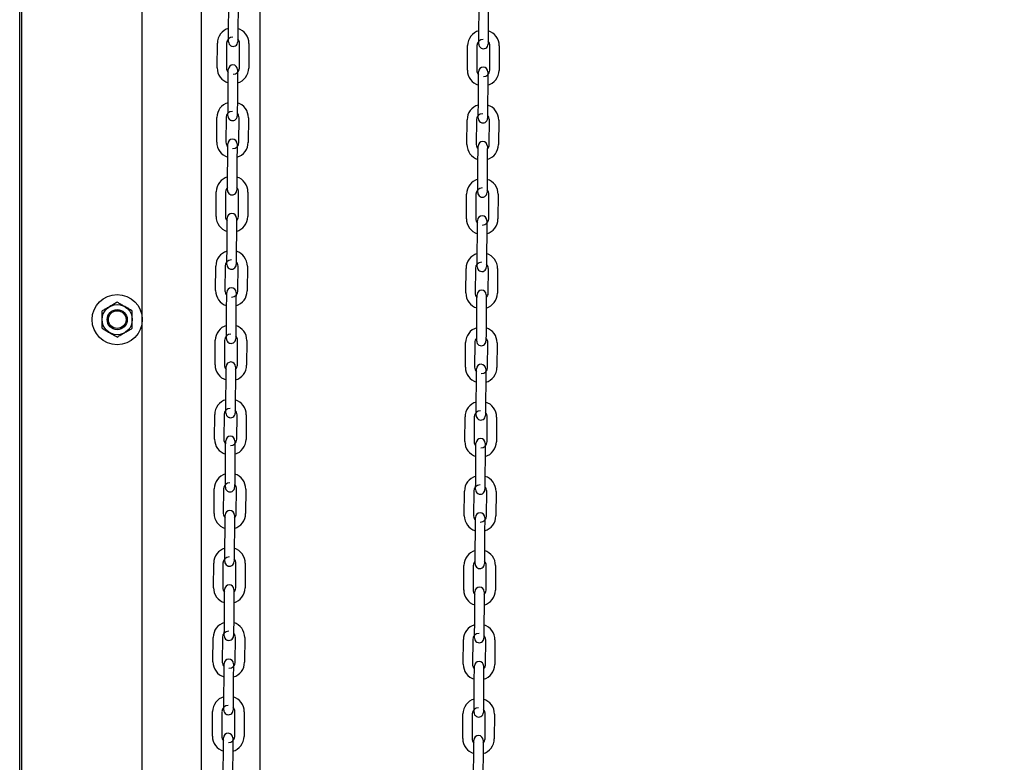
# Model space of a CAD drawing. Header units: inches. Extents: x 170 to 312, y 215 to 248.
# Tile 41 of 256: x 185.243 to 186.078, y 222.256 to 222.886. Entities that reach past the tile are written whole.
import ezdxf

# ---------------------------------------------------------------- set-up
doc = ezdxf.new("R2010")
doc.units = ezdxf.units.IN
doc.header["$LTSCALE"] = 0.25
doc.header["$MEASUREMENT"] = 0
doc.layers.add('ANNOTATIONS', color=1, linetype='Continuous')
doc.layers.add('MOTOR LH', color=7, linetype='Continuous')
doc.styles.add('ARIAL', font='arial.ttf', dxfattribs={"height": 0.09375})
doc.dimstyles.new('STANDARD$0', dxfattribs={"dimtxt": 0.09375, "dimasz": 0.09375, "dimexe": 0.03125, "dimexo": 0.046875, "dimgap": 0.09, "dimtad": 0, "dimtih": 1, "dimtoh": 1, "dimdec": 4, "dimzin": 0, "dimdsep": 46, "dimtxsty": 'ARIAL', "dimcen": 0.09, "dimadec": 0, "dimazin": 0, "dimtfac": 1, "dimtdec": 4, "dimtofl": 0, "dimtmove": 0, "dimatfit": 1, "dimfxl": 1, "dimtolj": 1, "dimtzin": 0, "dimarcsym": 0})

# ---------------------------------------------------------------- blocks, each defined once
blk = doc.blocks.new('*D86')
at = {"layer": 'ANNOTATIONS', "color": 0, "lineweight": -2, "transparency": 16777216}
for p, q in [((185.28971, 224.43674), (187.13567, 224.43674)), ((187.10442, 224.34299), (187.10442, 222.64335)), ((187.10442, 220.50886), (187.10442, 222.20849)), ((186.37389, 220.41511), (187.13567, 220.41511))]:
    blk.add_line(p, q, dxfattribs=at)
at = {"layer": 'ANNOTATIONS', "color": 0, "transparency": 16777216}
for points in [[(187.08879, 224.34299), (187.12004, 224.34299), (187.10442, 224.43674)], [(187.08879, 220.50886), (187.12004, 220.50886), (187.10442, 220.41511)]]:
    blk.add_solid(points, dxfattribs=at)
at = {"layer": 'defpoints', "color": 0, "transparency": 16777216}
for p in [(185.24283, 224.43674), (186.32702, 220.41511), (187.10442, 220.41511)]:
    blk.add_point(p, dxfattribs=at)
at = {"layer": 'ANNOTATIONS', "color": 0, "transparency": 16777216, "insert": (187.10442, 222.42592), "char_height": 0.09375, "attachment_point": 5, "style": 'ARIAL'}
blk.add_mtext('\\A1;OPENING\\PHEIGHT', dxfattribs=at)
blk = doc.blocks.new('*D87')
at = {"layer": 'ANNOTATIONS', "color": 0, "lineweight": -2, "transparency": 16777216}
for p, q in [((185.28971, 225.27272), (187.79066, 225.27272)), ((187.75941, 225.17897), (187.75941, 223.06135)), ((187.75941, 220.50886), (187.75941, 222.62649)), ((187.29424, 220.41511), (187.79066, 220.41511))]:
    blk.add_line(p, q, dxfattribs=at)
at = {"layer": 'ANNOTATIONS', "color": 0, "transparency": 16777216}
for points in [[(187.74378, 225.17897), (187.77503, 225.17897), (187.75941, 225.27272)], [(187.74378, 220.50886), (187.77503, 220.50886), (187.75941, 220.41511)]]:
    blk.add_solid(points, dxfattribs=at)
at = {"layer": 'defpoints', "color": 0, "transparency": 16777216}
for p in [(185.24283, 225.27272), (187.24736, 220.41511), (187.75941, 220.41511)]:
    blk.add_point(p, dxfattribs=at)
at = {"layer": 'ANNOTATIONS', "color": 0, "transparency": 16777216, "insert": (187.75941, 222.84392), "char_height": 0.09375, "attachment_point": 5, "style": 'ARIAL'}
blk.add_mtext('\\A1;TOTAL\\PHEIGHT', dxfattribs=at)

msp = doc.modelspace()

# ---------------------------------------------------------------- linework, layer by layer
at = {"layer": 'MOTOR LH'}
for p, q in [((185.24283, 220.41511), (185.24283, 225.91347)), ((185.24466, 220.41779), (185.24466, 225.22508)), ((185.34685, 220.41779), (185.34685, 225.22508)), ((185.39688, 224.94831), (185.39688, 220.41511)), ((185.44691, 220.41779), (185.44691, 224.60767)), ((185.42007, 222.87697), (185.42022, 222.89783)), ((185.4281, 222.89778), (185.42795, 222.87691)), ((185.63242, 222.875), (185.63257, 222.89587)), ((185.64045, 222.89581), (185.6403, 222.87494)), ((185.4104, 222.84554), (185.41055, 222.86641)), ((185.41842, 222.86635), (185.41828, 222.84548)), ((185.42001, 222.86772), (185.42001, 222.86774)), ((185.4293, 222.84541), (185.42945, 222.86627)), ((185.43732, 222.86622), (185.43717, 222.84535)), ((185.62275, 222.84357), (185.6229, 222.86444)), ((185.63077, 222.86438), (185.63063, 222.84352)), ((185.64165, 222.84344), (185.6418, 222.8643)), ((185.64967, 222.86425), (185.64952, 222.84338)), ((185.41963, 222.81397), (185.41978, 222.83484)), ((185.42765, 222.83478), (185.4275, 222.81391)), ((185.63198, 222.812), (185.63213, 222.83287)), ((185.64, 222.83281), (185.63985, 222.81195)), ((185.41956, 222.80473), (185.41956, 222.80474)), ((185.40996, 222.78254), (185.4101, 222.80341)), ((185.41798, 222.80335), (185.41783, 222.78249)), ((185.42885, 222.78241), (185.429, 222.80327)), ((185.43688, 222.80322), (185.43673, 222.78235)), ((185.62231, 222.78057), (185.62245, 222.80144)), ((185.63033, 222.80138), (185.63018, 222.78052)), ((185.6412, 222.78044), (185.64135, 222.80131)), ((185.64923, 222.80125), (185.64908, 222.78038)), ((185.41918, 222.75097), (185.41933, 222.77184)), ((185.4272, 222.77178), (185.42706, 222.75092)), ((185.63153, 222.749), (185.63168, 222.76987)), ((185.63955, 222.76981), (185.63941, 222.74895)), ((185.40951, 222.71954), (185.40966, 222.74041)), ((185.41753, 222.74035), (185.41738, 222.71949)), ((185.42841, 222.71941), (185.42856, 222.74028)), ((185.43643, 222.74022), (185.43628, 222.71935)), ((185.62186, 222.71758), (185.62201, 222.73844)), ((185.62988, 222.73839), (185.62973, 222.71752)), ((185.64076, 222.71744), (185.64091, 222.73831)), ((185.64878, 222.73825), (185.64863, 222.71739)), ((185.41893, 222.7157), (185.41895, 222.71809)), ((185.41874, 222.68797), (185.41888, 222.70884)), ((185.42676, 222.70878), (185.42661, 222.68792)), ((185.63109, 222.68601), (185.63123, 222.70687)), ((185.63911, 222.70682), (185.63896, 222.68595)), ((185.41867, 222.67873), (185.41867, 222.67875)), ((185.40906, 222.65655), (185.40921, 222.67741)), ((185.41709, 222.67735), (185.41694, 222.65649)), ((185.42796, 222.65641), (185.42811, 222.67728)), ((185.43598, 222.67722), (185.43584, 222.65636)), ((185.62141, 222.65458), (185.62156, 222.67544)), ((185.62944, 222.67539), (185.62929, 222.65452)), ((185.63102, 222.67676), (185.63102, 222.67678)), ((185.64031, 222.65444), (185.64046, 222.67531)), ((185.64833, 222.67525), (185.64819, 222.65439)), ((185.41829, 222.62497), (185.41844, 222.64584)), ((185.42631, 222.64578), (185.42616, 222.62492)), ((185.63064, 222.62301), (185.63079, 222.64387)), ((185.63866, 222.64382), (185.63851, 222.62295)), ((185.40862, 222.59355), (185.40877, 222.61441)), ((185.41664, 222.61436), (185.41649, 222.59349)), ((185.42752, 222.59341), (185.42766, 222.61428)), ((185.43554, 222.61422), (185.43539, 222.59336)), ((185.62097, 222.59158), (185.62112, 222.61244)), ((185.62899, 222.61239), (185.62884, 222.59152)), ((185.63987, 222.59144), (185.64001, 222.61231)), ((185.64789, 222.61225), (185.64774, 222.59139)), ((185.41784, 222.56198), (185.41799, 222.58284)), ((185.42587, 222.58279), (185.42572, 222.56192)), ((185.63019, 222.56001), (185.63034, 222.58087)), ((185.63822, 222.58082), (185.63807, 222.55995)), ((185.40817, 222.53055), (185.40832, 222.55141)), ((185.41619, 222.55136), (185.41605, 222.53049)), ((185.41778, 222.55273), (185.41778, 222.55275)), ((185.42707, 222.53041), (185.42722, 222.55128)), ((185.43509, 222.55122), (185.43494, 222.53036)), ((185.62052, 222.52858), (185.62067, 222.54945)), ((185.62854, 222.54939), (185.6284, 222.52852)), ((185.63942, 222.52845), (185.63957, 222.54931)), ((185.64744, 222.54926), (185.64729, 222.52839)), ((185.4174, 222.49898), (185.41755, 222.51984)), ((185.42542, 222.51979), (185.42527, 222.49892)), ((185.62975, 222.49701), (185.6299, 222.51788)), ((185.63777, 222.51782), (185.63762, 222.49695)), ((185.40773, 222.46755), (185.40787, 222.48842)), ((185.41575, 222.48836), (185.4156, 222.46749)), ((185.42662, 222.46742), (185.42677, 222.48828)), ((185.43465, 222.48823), (185.4345, 222.46736)), ((185.62968, 222.48776), (185.62968, 222.48778)), ((185.62008, 222.46558), (185.62022, 222.48645)), ((185.6281, 222.48639), (185.62795, 222.46553)), ((185.63897, 222.46545), (185.63912, 222.48631)), ((185.64699, 222.48626), (185.64685, 222.46539)), ((185.41695, 222.43598), (185.4171, 222.45685)), ((185.42497, 222.45679), (185.42483, 222.43592)), ((185.6293, 222.43401), (185.62945, 222.45488)), ((185.63732, 222.45482), (185.63718, 222.43396)), ((185.40728, 222.40455), (185.40743, 222.42542)), ((185.4153, 222.42536), (185.41515, 222.4045)), ((185.41689, 222.42673), (185.41689, 222.42675)), ((185.42618, 222.40442), (185.42633, 222.42528)), ((185.4342, 222.42523), (185.43405, 222.40436)), ((185.61963, 222.40258), (185.61978, 222.42345)), ((185.62765, 222.42339), (185.6275, 222.40253)), ((185.63853, 222.40245), (185.63868, 222.42331)), ((185.64655, 222.42326), (185.6464, 222.40239)), ((185.41651, 222.37298), (185.41665, 222.39385)), ((185.42453, 222.39379), (185.42438, 222.37293)), ((185.62886, 222.37101), (185.629, 222.39188)), ((185.63688, 222.39182), (185.63673, 222.37096)), ((185.40683, 222.34155), (185.40698, 222.36242)), ((185.41486, 222.36236), (185.41471, 222.3415)), ((185.42573, 222.34142), (185.42588, 222.36228)), ((185.43375, 222.36223), (185.43361, 222.34136)), ((185.62879, 222.36177), (185.62879, 222.36179)), ((185.61918, 222.33958), (185.61933, 222.36045)), ((185.62721, 222.36039), (185.62706, 222.33953)), ((185.63808, 222.33945), (185.63823, 222.36032)), ((185.6461, 222.36026), (185.64595, 222.3394)), ((185.41606, 222.30998), (185.41621, 222.33085)), ((185.42408, 222.33079), (185.42393, 222.30993)), ((185.62841, 222.30801), (185.62856, 222.32888)), ((185.63643, 222.32882), (185.63628, 222.30796)), ((185.40639, 222.27855), (185.40654, 222.29942)), ((185.41441, 222.29936), (185.41426, 222.2785)), ((185.42529, 222.27842), (185.42543, 222.29929)), ((185.43331, 222.29923), (185.43316, 222.27836)), ((185.61874, 222.27659), (185.61889, 222.29745)), ((185.62676, 222.2974), (185.62661, 222.27653)), ((185.63763, 222.27645), (185.63778, 222.29732)), ((185.64566, 222.29726), (185.64551, 222.2764)), ((185.41561, 222.24698), (185.41576, 222.26785)), ((185.42364, 222.26779), (185.42349, 222.24693)), ((185.62796, 222.24502), (185.62811, 222.26588)), ((185.63599, 222.26583), (185.63584, 222.24496))]:
    msp.add_line(p, q, dxfattribs=at)
at = {"layer": 'MOTOR LH', "flags": 128}
for points in [[(185.42001, 222.86772), (185.42001, 222.86789), (185.42001, 222.86842), (185.42002, 222.86928), (185.42003, 222.87043), (185.42004, 222.87183), (185.42005, 222.87343), (185.42006, 222.87516), (185.42007, 222.87697)], [(185.42795, 222.87691), (185.42794, 222.87511), (185.42792, 222.87337), (185.42791, 222.87177), (185.4279, 222.87037), (185.42789, 222.86922)], [(185.63237, 222.86731), (185.63238, 222.86846), (185.63239, 222.86986), (185.6324, 222.87146), (185.63241, 222.8732), (185.63242, 222.875)], [(185.6403, 222.87494), (185.64029, 222.87314), (185.64027, 222.8714), (185.64026, 222.8698), (185.64025, 222.8684), (185.64024, 222.86725)], [(185.42191, 222.86432), (185.42241, 222.86406), (185.42392, 222.86375)], [(185.4279, 222.87006), (185.42789, 222.86922), (185.42789, 222.86837), (185.42788, 222.86784), (185.42788, 222.86766)], [(185.63236, 222.86575), (185.63236, 222.86593), (185.63236, 222.86645), (185.63237, 222.86731), (185.63238, 222.86815)], [(185.64025, 222.86809), (185.64024, 222.86725), (185.64024, 222.8664), (185.64023, 222.86587), (185.64023, 222.86573)], [(185.64023, 222.86587), (185.64023, 222.86569)], [(185.41978, 222.83484), (185.41979, 222.83664), (185.4198, 222.83838), (185.41981, 222.83998), (185.41982, 222.84138), (185.41983, 222.84253)], [(185.41983, 222.8417), (185.41983, 222.84253), (185.41984, 222.84338), (185.41984, 222.84391), (185.41984, 222.84408)], [(185.41984, 222.84391), (185.41984, 222.84409)], [(185.42772, 222.84403), (185.42772, 222.84385), (185.42771, 222.84333), (185.42771, 222.84247), (185.4277, 222.84132), (185.42769, 222.83992), (185.42768, 222.83832), (185.42766, 222.83658), (185.42765, 222.83478)], [(185.63213, 222.83287), (185.63214, 222.83467), (185.63215, 222.83641), (185.63216, 222.83801), (185.63217, 222.83941), (185.63218, 222.84056)], [(185.63218, 222.83973), (185.63218, 222.84056), (185.63219, 222.84142), (185.63219, 222.84194), (185.63219, 222.84212)], [(185.64007, 222.84206), (185.64006, 222.84189), (185.64006, 222.84136), (185.64005, 222.8405), (185.64005, 222.83935), (185.64004, 222.83795), (185.64003, 222.83635), (185.64001, 222.83462), (185.64, 222.83281)], [(185.41956, 222.80472), (185.41956, 222.8049), (185.41957, 222.80542), (185.41957, 222.80628), (185.41958, 222.80743), (185.41959, 222.80883), (185.4196, 222.81043), (185.41962, 222.81216), (185.41963, 222.81397)], [(185.4275, 222.81391), (185.42749, 222.81211), (185.42748, 222.81037), (185.42747, 222.80877), (185.42746, 222.80737), (185.42745, 222.80622)], [(185.42745, 222.80706), (185.42745, 222.80622), (185.42744, 222.80537), (185.42744, 222.80484), (185.42744, 222.80466)], [(185.63191, 222.80275), (185.63191, 222.80293), (185.63192, 222.80345), (185.63192, 222.80431), (185.63193, 222.80546), (185.63194, 222.80686), (185.63195, 222.80846), (185.63197, 222.8102), (185.63198, 222.812)], [(185.6398, 222.80509), (185.6398, 222.80425), (185.63979, 222.8034), (185.63979, 222.80287), (185.63979, 222.80273)], [(185.63985, 222.81195), (185.63984, 222.81014), (185.63983, 222.80841), (185.63982, 222.80681), (185.63981, 222.8054), (185.6398, 222.80425)], [(185.42146, 222.80132), (185.42197, 222.80106), (185.42347, 222.80075)], [(185.63979, 222.80287), (185.63979, 222.80269)], [(185.41933, 222.77184), (185.41934, 222.77364), (185.41936, 222.77538), (185.41937, 222.77698), (185.41938, 222.77838), (185.41939, 222.77953)], [(185.41938, 222.7787), (185.41939, 222.77953), (185.41939, 222.78038), (185.4194, 222.78091), (185.4194, 222.78108)], [(185.4194, 222.78091), (185.4194, 222.78109)], [(185.42727, 222.78103), (185.42727, 222.78086), (185.42727, 222.78033), (185.42726, 222.77947), (185.42725, 222.77832), (185.42724, 222.77692), (185.42723, 222.77532), (185.42722, 222.77359), (185.4272, 222.77178)], [(185.63173, 222.77673), (185.63173, 222.77756), (185.63174, 222.77842), (185.63174, 222.77894), (185.63175, 222.77912)], [(185.63962, 222.77907), (185.63962, 222.77889), (185.63961, 222.77836), (185.63961, 222.77751), (185.6396, 222.77668)], [(185.63168, 222.76987), (185.63169, 222.77167), (185.63171, 222.77341), (185.63172, 222.77501), (185.63173, 222.77641), (185.63173, 222.77756)], [(185.63961, 222.77751), (185.6396, 222.77636), (185.63959, 222.77495), (185.63958, 222.77335), (185.63957, 222.77162), (185.63955, 222.76981)], [(185.41913, 222.74328), (185.41914, 222.74443), (185.41915, 222.74583), (185.41916, 222.74743), (185.41917, 222.74917), (185.41918, 222.75097)], [(185.42706, 222.75092), (185.42704, 222.74911), (185.42703, 222.74738), (185.42702, 222.74578), (185.42701, 222.74437), (185.427, 222.74322)], [(185.63148, 222.74131), (185.63149, 222.74246), (185.6315, 222.74386), (185.63151, 222.74546), (185.63152, 222.7472), (185.63153, 222.749)], [(185.63941, 222.74895), (185.63939, 222.74714), (185.63938, 222.74541), (185.63937, 222.74381), (185.63936, 222.74241), (185.63935, 222.74126)], [(185.41912, 222.74172), (185.41912, 222.7419), (185.41912, 222.74242), (185.41913, 222.74328), (185.41913, 222.74412)], [(185.42101, 222.73832), (185.42152, 222.73807), (185.42303, 222.73775)], [(185.42701, 222.74406), (185.427, 222.74322), (185.427, 222.74237), (185.42699, 222.74184), (185.42699, 222.74166)], [(185.63147, 222.73975), (185.63147, 222.73993), (185.63147, 222.74046), (185.63148, 222.74131), (185.63148, 222.74215)], [(185.63936, 222.74209), (185.63935, 222.74126), (185.63935, 222.7404), (185.63934, 222.73987), (185.63934, 222.7397)], [(185.41888, 222.70884), (185.4189, 222.71064), (185.41891, 222.71238), (185.41892, 222.71398), (185.41893, 222.71538), (185.41894, 222.71653), (185.41895, 222.71739), (185.41895, 222.71791), (185.41895, 222.71809)], [(185.42681, 222.71648), (185.4268, 222.71532), (185.42679, 222.71392), (185.42678, 222.71232), (185.42677, 222.71059), (185.42676, 222.70878)], [(185.42682, 222.71803), (185.42682, 222.71786), (185.42682, 222.71733), (185.42681, 222.71648), (185.42681, 222.71565)], [(185.63123, 222.70687), (185.63125, 222.70868), (185.63126, 222.71041), (185.63127, 222.71201), (185.63128, 222.71341), (185.63129, 222.71456)], [(185.63128, 222.71373), (185.63129, 222.71456), (185.63129, 222.71542), (185.6313, 222.71595), (185.6313, 222.71612)], [(185.6313, 222.71595), (185.6313, 222.71612)], [(185.63917, 222.71607), (185.63917, 222.71589), (185.63917, 222.71536), (185.63916, 222.71451), (185.63915, 222.71336), (185.63914, 222.71195), (185.63913, 222.71036), (185.63912, 222.70862), (185.63911, 222.70682)], [(185.41867, 222.67872), (185.41867, 222.6789), (185.41868, 222.67943), (185.41868, 222.68028), (185.41869, 222.68143), (185.4187, 222.68283), (185.41871, 222.68443), (185.41872, 222.68617), (185.41874, 222.68797)], [(185.42661, 222.68792), (185.4266, 222.68611), (185.42659, 222.68438), (185.42657, 222.68278), (185.42656, 222.68138), (185.42656, 222.68022)], [(185.42656, 222.68106), (185.42656, 222.68022), (185.42655, 222.67937), (185.42655, 222.67884), (185.42654, 222.67867)], [(185.63102, 222.67675), (185.63102, 222.67693), (185.63103, 222.67746), (185.63103, 222.67831), (185.63104, 222.67946), (185.63105, 222.68087), (185.63106, 222.68246), (185.63107, 222.6842), (185.63109, 222.68601)], [(185.63891, 222.6791), (185.63891, 222.67826), (185.6389, 222.6774), (185.6389, 222.67688), (185.63889, 222.67673)], [(185.63896, 222.68595), (185.63895, 222.68414), (185.63893, 222.68241), (185.63892, 222.68081), (185.63891, 222.67941), (185.63891, 222.67826)], [(185.42057, 222.67533), (185.42108, 222.67507), (185.42258, 222.67476)], [(185.6389, 222.67688), (185.63889, 222.6767)], [(185.41849, 222.6527), (185.41849, 222.65353), (185.4185, 222.65439), (185.4185, 222.65491), (185.4185, 222.65508)], [(185.4185, 222.65491), (185.4185, 222.65509)], [(185.42638, 222.65504), (185.42638, 222.65486), (185.42637, 222.65433), (185.42637, 222.65348), (185.42636, 222.65233), (185.42635, 222.65092), (185.42634, 222.64932), (185.42633, 222.64759), (185.42631, 222.64578)], [(185.41844, 222.64584), (185.41845, 222.64765), (185.41846, 222.64938), (185.41848, 222.65098), (185.41849, 222.65238), (185.41849, 222.65353)], [(185.63079, 222.64387), (185.6308, 222.64568), (185.63081, 222.64741), (185.63082, 222.64901), (185.63083, 222.65041), (185.63084, 222.65157)], [(185.63084, 222.65073), (185.63084, 222.65157), (185.63085, 222.65242), (185.63085, 222.65295), (185.63085, 222.65312)], [(185.63085, 222.65295), (185.63085, 222.65312)], [(185.63873, 222.65307), (185.63873, 222.65289), (185.63872, 222.65236), (185.63872, 222.65151), (185.63871, 222.65036), (185.6387, 222.64896), (185.63869, 222.64736), (185.63867, 222.64562), (185.63866, 222.64382)], [(185.41822, 222.61572), (185.41823, 222.6159), (185.41823, 222.61643), (185.41824, 222.61728), (185.41824, 222.61843), (185.41825, 222.61983), (185.41827, 222.62143), (185.41828, 222.62317), (185.41829, 222.62497)], [(185.42616, 222.62492), (185.42615, 222.62311), (185.42614, 222.62138), (185.42613, 222.61978), (185.42612, 222.61838), (185.42611, 222.61723)], [(185.63059, 222.61531), (185.63059, 222.61646), (185.6306, 222.61787), (185.63061, 222.61947), (185.63063, 222.6212), (185.63064, 222.62301)], [(185.63851, 222.62295), (185.6385, 222.62115), (185.63849, 222.61941), (185.63848, 222.61781), (185.63847, 222.61641), (185.63846, 222.61526)], [(185.42012, 222.61233), (185.42063, 222.61207), (185.42213, 222.61176)], [(185.42612, 222.61807), (185.42611, 222.61723), (185.4261, 222.61637), (185.4261, 222.61585), (185.4261, 222.61567)], [(185.63057, 222.61376), (185.63058, 222.61393), (185.63058, 222.61446), (185.63059, 222.61531), (185.63059, 222.61615)], [(185.63847, 222.6161), (185.63846, 222.61526), (185.63845, 222.6144), (185.63845, 222.61388), (185.63845, 222.61373)], [(185.63845, 222.61388), (185.63845, 222.6137)], [(185.41799, 222.58284), (185.41801, 222.58465), (185.41802, 222.58638), (185.41803, 222.58798), (185.41804, 222.58938), (185.41805, 222.59053)], [(185.41804, 222.5897), (185.41805, 222.59053), (185.41805, 222.59139), (185.41806, 222.59192), (185.41806, 222.59209)], [(185.41806, 222.59192), (185.41806, 222.59209)], [(185.42592, 222.59048), (185.42591, 222.58933), (185.4259, 222.58793), (185.42589, 222.58633), (185.42588, 222.58459), (185.42587, 222.58279)], [(185.42593, 222.59204), (185.42593, 222.59186), (185.42593, 222.59133), (185.42592, 222.59048), (185.42592, 222.58965)], [(185.63034, 222.58087), (185.63035, 222.58268), (185.63037, 222.58441), (185.63038, 222.58601), (185.63039, 222.58742), (185.6304, 222.58857)], [(185.63039, 222.58773), (185.6304, 222.58857), (185.6304, 222.58942), (185.63041, 222.58995), (185.63041, 222.59013)], [(185.63828, 222.59007), (185.63828, 222.58989), (185.63828, 222.58937), (185.63827, 222.58851), (185.63826, 222.58736), (185.63825, 222.58596), (185.63824, 222.58436), (185.63823, 222.58262), (185.63822, 222.58082)], [(185.41778, 222.55272), (185.41778, 222.5529), (185.41778, 222.55343), (185.41779, 222.55428), (185.4178, 222.55543), (185.41781, 222.55684), (185.41782, 222.55844), (185.41783, 222.56017), (185.41784, 222.56198)], [(185.42572, 222.56192), (185.42571, 222.56012), (185.42569, 222.55838), (185.42568, 222.55678), (185.42567, 222.55538), (185.42566, 222.55423)], [(185.42567, 222.55507), (185.42566, 222.55423), (185.42566, 222.55337), (185.42565, 222.55285), (185.42565, 222.5527)], [(185.63013, 222.55076), (185.63013, 222.55093), (185.63013, 222.55146), (185.63014, 222.55232), (185.63015, 222.55347), (185.63016, 222.55487), (185.63017, 222.55647), (185.63018, 222.5582), (185.63019, 222.56001)], [(185.63807, 222.55995), (185.63806, 222.55815), (185.63804, 222.55641), (185.63803, 222.55481), (185.63802, 222.55341), (185.63801, 222.55226)], [(185.41968, 222.54933), (185.42018, 222.54907), (185.42169, 222.54876)], [(185.42565, 222.55285), (185.42565, 222.55267)], [(185.63802, 222.5531), (185.63801, 222.55226), (185.63801, 222.55141), (185.638, 222.55088), (185.638, 222.5507)], [(185.4176, 222.5267), (185.4176, 222.52754), (185.41761, 222.52839), (185.41761, 222.52892), (185.41761, 222.52909)], [(185.41761, 222.52892), (185.41761, 222.5291)], [(185.42549, 222.52904), (185.42548, 222.52886), (185.42548, 222.52834), (185.42547, 222.52748), (185.42547, 222.52633), (185.42546, 222.52493), (185.42545, 222.52333), (185.42543, 222.52159), (185.42542, 222.51979)], [(185.41755, 222.51984), (185.41756, 222.52165), (185.41757, 222.52338), (185.41758, 222.52498), (185.41759, 222.52639), (185.4176, 222.52754)], [(185.6299, 222.51788), (185.62991, 222.51968), (185.62992, 222.52142), (185.62993, 222.52302), (185.62994, 222.52442), (185.62995, 222.52557)], [(185.62994, 222.52474), (185.62995, 222.52557), (185.62996, 222.52642), (185.62996, 222.52695), (185.62996, 222.52712)], [(185.62996, 222.52695), (185.62996, 222.52713)], [(185.63784, 222.52707), (185.63783, 222.52689), (185.63783, 222.52637), (185.63782, 222.52551), (185.63782, 222.52436), (185.63781, 222.52296), (185.6378, 222.52136), (185.63778, 222.51962), (185.63777, 222.51782)], [(185.41733, 222.48973), (185.41733, 222.4899), (185.41734, 222.49043), (185.41734, 222.49129), (185.41735, 222.49244), (185.41736, 222.49384), (185.41737, 222.49544), (185.41739, 222.49717), (185.4174, 222.49898)], [(185.42527, 222.49892), (185.42526, 222.49712), (185.42525, 222.49538), (185.42524, 222.49378), (185.42523, 222.49238), (185.42522, 222.49123)], [(185.62968, 222.48776), (185.62968, 222.48794), (185.62969, 222.48846), (185.62969, 222.48932), (185.6297, 222.49047), (185.62971, 222.49187), (185.62972, 222.49347), (185.62974, 222.49521), (185.62975, 222.49701)], [(185.63762, 222.49695), (185.63761, 222.49515), (185.6376, 222.49341), (185.63759, 222.49181), (185.63758, 222.49041), (185.63757, 222.48926)], [(185.42522, 222.49207), (185.42522, 222.49123), (185.42521, 222.49037), (185.42521, 222.48985), (185.42521, 222.48967)], [(185.63757, 222.4901), (185.63757, 222.48926), (185.63756, 222.48841), (185.63756, 222.48788), (185.63756, 222.4877)], [(185.41923, 222.48633), (185.41974, 222.48607), (185.42124, 222.48576)], [(185.4171, 222.45685), (185.41711, 222.45865), (185.41713, 222.46039), (185.41714, 222.46199), (185.41715, 222.46339), (185.41716, 222.46454)], [(185.41715, 222.46371), (185.41716, 222.46454), (185.41716, 222.46539), (185.41716, 222.46592), (185.41717, 222.4661)], [(185.42503, 222.46448), (185.42502, 222.46333), (185.42501, 222.46193), (185.425, 222.46033), (185.42499, 222.45859), (185.42497, 222.45679)], [(185.42504, 222.46604), (185.42504, 222.46586), (185.42503, 222.46534), (185.42503, 222.46448), (185.42502, 222.46365)], [(185.62945, 222.45488), (185.62946, 222.45668), (185.62948, 222.45842), (185.62949, 222.46002), (185.6295, 222.46142), (185.6295, 222.46257)], [(185.6295, 222.46174), (185.6295, 222.46257), (185.62951, 222.46342), (185.62951, 222.46395), (185.62952, 222.46413)], [(185.63739, 222.46407), (185.63739, 222.4639), (185.63738, 222.46337), (185.63738, 222.46251), (185.63737, 222.46136), (185.63736, 222.45996), (185.63735, 222.45836), (185.63734, 222.45663), (185.63732, 222.45482)], [(185.41689, 222.42673), (185.41689, 222.42691), (185.41689, 222.42743), (185.4169, 222.42829), (185.41691, 222.42944), (185.41692, 222.43084), (185.41693, 222.43244), (185.41694, 222.43417), (185.41695, 222.43598)], [(185.42478, 222.42907), (185.42477, 222.42823), (185.42477, 222.42738), (185.42476, 222.42685), (185.42476, 222.42671)], [(185.42483, 222.43592), (185.42481, 222.43412), (185.4248, 222.43238), (185.42479, 222.43078), (185.42478, 222.42938), (185.42477, 222.42823)], [(185.62925, 222.42632), (185.62926, 222.42747), (185.62927, 222.42887), (185.62928, 222.43047), (185.62929, 222.43221), (185.6293, 222.43401)], [(185.63718, 222.43396), (185.63716, 222.43215), (185.63715, 222.43042), (185.63714, 222.42882), (185.63713, 222.42741), (185.63712, 222.42626)], [(185.41878, 222.42333), (185.41929, 222.42307), (185.4208, 222.42276)], [(185.42476, 222.42685), (185.42476, 222.42667)], [(185.62924, 222.42477), (185.62924, 222.42494), (185.62924, 222.42546), (185.62925, 222.42632), (185.62925, 222.42716)], [(185.62924, 222.42476), (185.62924, 222.42494)], [(185.63713, 222.4271), (185.63712, 222.42626), (185.63712, 222.42541), (185.63711, 222.42488), (185.63711, 222.4247)], [(185.4167, 222.40071), (185.41671, 222.40154), (185.41672, 222.40239), (185.41672, 222.40292), (185.41672, 222.40309)], [(185.41672, 222.40292), (185.41672, 222.4031)], [(185.42459, 222.40304), (185.42459, 222.40286), (185.42459, 222.40234), (185.42458, 222.40148), (185.42458, 222.40065)], [(185.41665, 222.39385), (185.41667, 222.39565), (185.41668, 222.39739), (185.41669, 222.39899), (185.4167, 222.40039), (185.41671, 222.40154)], [(185.42458, 222.40148), (185.42457, 222.40033), (185.42456, 222.39893), (185.42455, 222.39733), (185.42454, 222.3956), (185.42453, 222.39379)], [(185.629, 222.39188), (185.62902, 222.39368), (185.62903, 222.39542), (185.62904, 222.39702), (185.62905, 222.39842), (185.62906, 222.39957)], [(185.62905, 222.39874), (185.62906, 222.39957), (185.62906, 222.40043), (185.62907, 222.40095), (185.62907, 222.40113)], [(185.63693, 222.39952), (185.63692, 222.39837), (185.63691, 222.39696), (185.6369, 222.39536), (185.63689, 222.39363), (185.63688, 222.39182)], [(185.63694, 222.40107), (185.63694, 222.4009), (185.63694, 222.40037), (185.63693, 222.39952), (185.63693, 222.39869)], [(185.41644, 222.36373), (185.41644, 222.36391), (185.41645, 222.36443), (185.41645, 222.36529), (185.41646, 222.36644), (185.41647, 222.36784), (185.41648, 222.36944), (185.41649, 222.37118), (185.41651, 222.37298)], [(185.42438, 222.37293), (185.42437, 222.37112), (185.42435, 222.36938), (185.42434, 222.36779), (185.42433, 222.36638), (185.42433, 222.36523)], [(185.62879, 222.36176), (185.62879, 222.36194), (185.6288, 222.36247), (185.6288, 222.36332), (185.62881, 222.36447), (185.62882, 222.36587), (185.62883, 222.36747), (185.62884, 222.36921), (185.62886, 222.37101)], [(185.63673, 222.37096), (185.63672, 222.36915), (185.6367, 222.36742), (185.63669, 222.36582), (185.63668, 222.36442), (185.63668, 222.36326)], [(185.42433, 222.36607), (185.42433, 222.36523), (185.42432, 222.36438), (185.42432, 222.36385), (185.42431, 222.36367)], [(185.63668, 222.3641), (185.63668, 222.36326), (185.63667, 222.36241), (185.63667, 222.36188), (185.63666, 222.36171)], [(185.41834, 222.36033), (185.41885, 222.36007), (185.42035, 222.35976)], [(185.41621, 222.33085), (185.41622, 222.33265), (185.41623, 222.33439), (185.41624, 222.33599), (185.41625, 222.33739), (185.41626, 222.33854)], [(185.41626, 222.33771), (185.41626, 222.33854), (185.41627, 222.3394), (185.41627, 222.33992), (185.41627, 222.3401)], [(185.42415, 222.34004), (185.42415, 222.33987), (185.42414, 222.33934), (185.42414, 222.33848), (185.42413, 222.33733), (185.42412, 222.33593), (185.42411, 222.33433), (185.42409, 222.3326), (185.42408, 222.33079)], [(185.62856, 222.32888), (185.62857, 222.33069), (185.62858, 222.33242), (185.62859, 222.33402), (185.6286, 222.33542), (185.62861, 222.33657)], [(185.62861, 222.33574), (185.62861, 222.33657), (185.62862, 222.33743), (185.62862, 222.33795), (185.62862, 222.33813)], [(185.63649, 222.33652), (185.63648, 222.33537), (185.63647, 222.33396), (185.63646, 222.33237), (185.63644, 222.33063), (185.63643, 222.32882)], [(185.6365, 222.33808), (185.6365, 222.3379), (185.63649, 222.33737), (185.63649, 222.33652), (185.63648, 222.33569)], [(185.41599, 222.30073), (185.416, 222.30091), (185.416, 222.30144), (185.41601, 222.30229), (185.41601, 222.30344), (185.41602, 222.30484), (185.41604, 222.30644), (185.41605, 222.30818), (185.41606, 222.30998)], [(185.42389, 222.30307), (185.42388, 222.30223), (185.42387, 222.30138), (185.42387, 222.30085), (185.42387, 222.30068)], [(185.42393, 222.30993), (185.42392, 222.30812), (185.42391, 222.30639), (185.4239, 222.30479), (185.42389, 222.30338), (185.42388, 222.30223)], [(185.62834, 222.29876), (185.62835, 222.29894), (185.62835, 222.29947), (185.62836, 222.30032), (185.62836, 222.30147), (185.62837, 222.30287), (185.62838, 222.30447), (185.6284, 222.30621), (185.62841, 222.30801)], [(185.63628, 222.30796), (185.63627, 222.30615), (185.63626, 222.30442), (185.63625, 222.30282), (185.63624, 222.30142), (185.63623, 222.30027)], [(185.41789, 222.29734), (185.4184, 222.29708), (185.4199, 222.29677)], [(185.63623, 222.30111), (185.63623, 222.30027), (185.63622, 222.29941), (185.63622, 222.29889), (185.63622, 222.29874)], [(185.63622, 222.29889), (185.63622, 222.29871)], [(185.41576, 222.26785), (185.41578, 222.26965), (185.41579, 222.27139), (185.4158, 222.27299), (185.41581, 222.27439), (185.41582, 222.27554)], [(185.41581, 222.27471), (185.41582, 222.27554), (185.41582, 222.2764), (185.41583, 222.27692), (185.41583, 222.27709)], [(185.41583, 222.27692), (185.41583, 222.2771)], [(185.4237, 222.27705), (185.4237, 222.27687), (185.4237, 222.27634), (185.42369, 222.27549), (185.42368, 222.27434), (185.42367, 222.27293), (185.42366, 222.27133), (185.42365, 222.2696), (185.42364, 222.26779)], [(185.62811, 222.26588), (185.62812, 222.26769), (185.62814, 222.26942), (185.62815, 222.27102), (185.62816, 222.27242), (185.62817, 222.27357)], [(185.62816, 222.27274), (185.62817, 222.27357), (185.62817, 222.27443), (185.62818, 222.27496), (185.62818, 222.27513)], [(185.63604, 222.27352), (185.63603, 222.27237), (185.63602, 222.27097), (185.63601, 222.26937), (185.636, 222.26763), (185.63599, 222.26583)], [(185.63605, 222.27508), (185.63605, 222.2749), (185.63605, 222.27437), (185.63604, 222.27352), (185.63603, 222.27269)]]:
    msp.add_lwpolyline(points, dxfattribs=at)
at = {"layer": 'MOTOR LH'}
for radius in [0.02129, 0.01277, 0.00852, 0.0075]:
    msp.add_circle((185.32556, 222.63195), radius, dxfattribs=at)
for centre, radius, start, end in [((185.42374, 222.86631), 0.01319, 106.06756, 179.59345), ((185.42374, 222.86631), 0.00531, 89.59345, 179.59345), ((185.42413, 222.86631), 0.01319, 359.59345, 73.11934), ((185.63609, 222.86434), 0.01319, 106.06756, 179.59345), ((185.63648, 222.86434), 0.01319, 359.59345, 73.11934), ((185.42395, 222.86769), 0.00394, 179.59345, 359.59347), ((185.42413, 222.86631), 0.00531, 359.59345, 44.86808), ((185.63609, 222.86434), 0.00531, 89.59345, 179.59345), ((185.6363, 222.86572), 0.00394, 179.59345, 359.59347), ((185.63648, 222.86434), 0.00531, 359.59345, 44.86854), ((185.42378, 222.84406), 0.00394, 359.59345, 179.59343), ((185.63613, 222.84209), 0.00394, 359.59345, 179.59343), ((185.42359, 222.84545), 0.01319, 179.59345, 253.12364), ((185.42359, 222.84545), 0.00531, 179.59345, 224.88293), ((185.42399, 222.84544), 0.00531, 269.59345, 359.59345), ((185.42399, 222.84544), 0.01319, 286.07186, 359.59345), ((185.63594, 222.84348), 0.01319, 179.59345, 253.12364), ((185.63594, 222.84348), 0.00531, 179.59345, 224.88293), ((185.63633, 222.84348), 0.00531, 269.59345, 359.59345), ((185.63633, 222.84348), 0.01319, 286.07186, 359.59345), ((185.42329, 222.80331), 0.01319, 106.06756, 179.59345), ((185.42369, 222.80331), 0.01319, 359.59345, 73.11934), ((185.63564, 222.80135), 0.01319, 106.06756, 179.59345), ((185.63604, 222.80134), 0.01319, 359.59345, 73.11934), ((185.42329, 222.80331), 0.00531, 89.59345, 179.59345), ((185.4235, 222.80469), 0.00394, 179.59345, 359.59347), ((185.42369, 222.80331), 0.00531, 359.59345, 44.86836), ((185.63564, 222.80135), 0.00531, 89.59345, 179.59345), ((185.63604, 222.80134), 0.00531, 359.59345, 44.86762), ((185.63585, 222.80272), 0.00394, 179.59345, 359.59347), ((185.42315, 222.78245), 0.01319, 179.59345, 253.12364), ((185.42315, 222.78245), 0.00531, 179.59345, 224.88315), ((185.42333, 222.78106), 0.00394, 359.59345, 179.59343), ((185.42354, 222.78245), 0.00531, 269.59345, 359.59345), ((185.42354, 222.78245), 0.01319, 286.07186, 359.59345), ((185.63549, 222.78048), 0.01319, 179.59345, 253.12364), ((185.63549, 222.78048), 0.00531, 179.59345, 224.88293), ((185.63568, 222.77909), 0.00394, 359.59345, 179.59343), ((185.63589, 222.78048), 0.01319, 286.07186, 359.59345), ((185.63589, 222.78048), 0.00531, 314.33319, 359.59345), ((185.42285, 222.74032), 0.01319, 106.06756, 179.59345), ((185.42324, 222.74031), 0.01319, 359.59345, 73.11934), ((185.6352, 222.73835), 0.01319, 106.06756, 179.59345), ((185.63559, 222.73834), 0.01319, 359.59345, 73.11934), ((185.42285, 222.74032), 0.00531, 134.31803, 179.59345), ((185.42305, 222.74169), 0.00394, 179.59345, 359.59347), ((185.42324, 222.74031), 0.00531, 359.59345, 44.86775), ((185.6352, 222.73835), 0.00531, 89.59345, 179.59345), ((185.6354, 222.73972), 0.00394, 179.59345, 359.59347), ((185.63559, 222.73834), 0.00531, 359.59345, 44.86812), ((185.42289, 222.71806), 0.00394, 359.59345, 179.59343), ((185.4227, 222.71945), 0.01319, 179.59345, 253.12364), ((185.4227, 222.71945), 0.00531, 179.59345, 224.88293), ((185.42309, 222.71945), 0.01319, 286.07186, 359.59345), ((185.42309, 222.71945), 0.00531, 314.33352, 359.59345), ((185.63505, 222.71748), 0.01319, 179.59345, 253.12364), ((185.63505, 222.71748), 0.00531, 179.59345, 224.88293), ((185.63524, 222.71609), 0.00394, 359.59345, 179.59343), ((185.63544, 222.71748), 0.00531, 269.59345, 359.59345), ((185.63544, 222.71748), 0.01319, 286.07186, 359.59345), ((185.4224, 222.67732), 0.01319, 106.06756, 179.59345), ((185.42279, 222.67731), 0.01319, 359.59345, 73.11934), ((185.63475, 222.67535), 0.01319, 106.06756, 179.59345), ((185.63514, 222.67535), 0.01319, 359.59345, 73.11934), ((185.4224, 222.67732), 0.00531, 89.59345, 179.59345), ((185.42261, 222.67869), 0.00394, 179.59345, 359.59347), ((185.42279, 222.67731), 0.00531, 359.59345, 44.86771), ((185.63475, 222.67535), 0.00531, 89.59345, 179.59345), ((185.63514, 222.67535), 0.00531, 359.59345, 44.8677), ((185.63496, 222.67673), 0.00394, 179.59345, 359.59347), ((185.42225, 222.65645), 0.01319, 179.59345, 253.12364), ((185.42225, 222.65645), 0.00531, 179.59345, 224.88293), ((185.42244, 222.65506), 0.00394, 359.59345, 179.59343), ((185.42265, 222.65645), 0.00531, 269.59345, 359.59345), ((185.42265, 222.65645), 0.01319, 286.07186, 359.59345), ((185.6346, 222.65448), 0.01319, 179.59345, 253.12364), ((185.6346, 222.65448), 0.00531, 179.59345, 224.88293), ((185.63479, 222.6531), 0.00394, 359.59345, 179.59343), ((185.635, 222.65448), 0.01319, 286.07186, 359.59345), ((185.635, 222.65448), 0.00531, 314.33259, 359.59345), ((185.42196, 222.61432), 0.01319, 106.06756, 179.59345), ((185.42235, 222.61432), 0.01319, 359.59345, 73.11934), ((185.6343, 222.61235), 0.01319, 106.06756, 179.59345), ((185.6347, 222.61235), 0.01319, 359.59345, 73.11934), ((185.42196, 222.61432), 0.00531, 89.59345, 179.59345), ((185.42216, 222.6157), 0.00394, 179.59345, 359.59347), ((185.42235, 222.61432), 0.00531, 359.59345, 44.86854), ((185.6343, 222.61235), 0.00531, 134.31736, 179.59345), ((185.63451, 222.61373), 0.00394, 179.59345, 359.59347), ((185.6347, 222.61235), 0.00531, 359.59345, 44.86854), ((185.422, 222.59207), 0.00394, 359.59345, 179.59343), ((185.42181, 222.59345), 0.01319, 179.59345, 253.12364), ((185.42181, 222.59345), 0.00531, 179.59345, 224.88293), ((185.4222, 222.59345), 0.01319, 286.07186, 359.59345), ((185.4222, 222.59345), 0.00531, 314.33295, 359.59345), ((185.63416, 222.59149), 0.01319, 179.59345, 253.12364), ((185.63416, 222.59149), 0.00531, 179.59345, 224.88293), ((185.63434, 222.5901), 0.00394, 359.59345, 179.59343), ((185.63455, 222.59148), 0.00531, 269.59345, 359.59345), ((185.63455, 222.59148), 0.01319, 286.07186, 359.59345), ((185.42151, 222.55132), 0.01319, 106.06756, 179.59345), ((185.4219, 222.55132), 0.01319, 359.59345, 73.11934), ((185.63386, 222.54935), 0.01319, 106.06756, 179.59345), ((185.63425, 222.54935), 0.01319, 359.59345, 73.11934), ((185.42151, 222.55132), 0.00531, 89.59345, 179.59345), ((185.4219, 222.55132), 0.00531, 359.59345, 44.86854), ((185.63386, 222.54935), 0.00531, 89.59345, 179.59345), ((185.42172, 222.5527), 0.00394, 179.59345, 359.59347), ((185.63407, 222.55073), 0.00394, 179.59345, 359.59347), ((185.63425, 222.54935), 0.00531, 359.59345, 44.86803), ((185.42136, 222.53045), 0.01319, 179.59345, 253.12364), ((185.42136, 222.53045), 0.00531, 179.59345, 224.88328), ((185.42155, 222.52907), 0.00394, 359.59345, 179.59343), ((185.42175, 222.53045), 0.00531, 269.59345, 359.59345), ((185.42175, 222.53045), 0.01319, 286.07186, 359.59345), ((185.63371, 222.52849), 0.01319, 179.59345, 253.12364), ((185.63371, 222.52849), 0.00531, 179.59345, 224.88293), ((185.6339, 222.5271), 0.00394, 359.59345, 179.59343), ((185.6341, 222.52848), 0.00531, 269.59345, 359.59345), ((185.6341, 222.52848), 0.01319, 286.07186, 359.59345), ((185.42106, 222.48832), 0.01319, 106.06756, 179.59345), ((185.42146, 222.48832), 0.01319, 359.59345, 73.11934), ((185.63341, 222.48635), 0.01319, 106.06756, 179.59345), ((185.63381, 222.48635), 0.01319, 359.59345, 73.11934), ((185.42106, 222.48832), 0.00531, 89.59345, 179.59345), ((185.42127, 222.4897), 0.00394, 179.59345, 359.59347), ((185.42146, 222.48832), 0.00531, 359.59345, 44.86794), ((185.63341, 222.48635), 0.00531, 89.59345, 179.59345), ((185.63362, 222.48773), 0.00394, 179.59345, 359.59347), ((185.63381, 222.48635), 0.00531, 359.59345, 44.86796), ((185.4211, 222.46607), 0.00394, 359.59345, 179.59343), ((185.42092, 222.46746), 0.01319, 179.59345, 253.12364), ((185.42092, 222.46746), 0.00531, 179.59345, 224.88293), ((185.42131, 222.46745), 0.01319, 286.07186, 359.59345), ((185.42131, 222.46745), 0.00531, 314.33321, 359.59345), ((185.63326, 222.46549), 0.01319, 179.59345, 253.12364), ((185.63326, 222.46549), 0.00531, 179.59345, 224.88293), ((185.63345, 222.4641), 0.00394, 359.59345, 179.59343), ((185.63366, 222.46549), 0.00531, 269.59345, 359.59345), ((185.63366, 222.46549), 0.01319, 286.07186, 359.59345), ((185.42062, 222.42532), 0.01319, 106.06756, 179.59345), ((185.42101, 222.42532), 0.01319, 359.59345, 73.11934), ((185.42062, 222.42532), 0.00531, 89.59345, 179.59345), ((185.42101, 222.42532), 0.00531, 359.59345, 44.86826), ((185.63297, 222.42336), 0.01319, 106.06756, 179.59345), ((185.63336, 222.42335), 0.01319, 359.59345, 73.11934), ((185.42082, 222.4267), 0.00394, 179.59345, 359.59347), ((185.63297, 222.42336), 0.00531, 134.31817, 179.59345), ((185.63317, 222.42473), 0.00394, 179.59345, 359.59347), ((185.63336, 222.42335), 0.00531, 359.59345, 44.86854), ((185.42047, 222.40446), 0.01319, 179.59345, 253.12364), ((185.42047, 222.40446), 0.00531, 179.59345, 224.88293), ((185.42066, 222.40307), 0.00394, 359.59345, 179.59343), ((185.42086, 222.40445), 0.01319, 286.07186, 359.59345), ((185.42086, 222.40445), 0.00531, 314.33326, 359.59345), ((185.63301, 222.4011), 0.00394, 359.59345, 179.59343), ((185.63282, 222.40249), 0.01319, 179.59345, 253.12364), ((185.63282, 222.40249), 0.00531, 179.59345, 224.88293), ((185.63321, 222.40249), 0.01319, 286.07186, 359.59345), ((185.63321, 222.40249), 0.00531, 314.33294, 359.59345), ((185.42017, 222.36232), 0.01319, 106.06756, 179.59345), ((185.42056, 222.36232), 0.01319, 359.59345, 73.11934), ((185.63252, 222.36036), 0.01319, 106.06756, 179.59345), ((185.63291, 222.36035), 0.01319, 359.59345, 73.11934), ((185.42017, 222.36232), 0.00531, 89.59345, 179.59345), ((185.42038, 222.3637), 0.00394, 179.59345, 359.59347), ((185.42056, 222.36232), 0.00531, 359.59345, 44.86792), ((185.63252, 222.36036), 0.00531, 89.59345, 179.59345), ((185.63273, 222.36173), 0.00394, 179.59345, 359.59347), ((185.63291, 222.36035), 0.00531, 359.59345, 44.86854), ((185.42002, 222.34146), 0.01319, 179.59345, 253.12364), ((185.42002, 222.34146), 0.00531, 179.59345, 224.88356), ((185.42021, 222.34007), 0.00394, 359.59345, 179.59343), ((185.42042, 222.34146), 0.00531, 269.59345, 359.59345), ((185.42042, 222.34146), 0.01319, 286.07186, 359.59345), ((185.63237, 222.33949), 0.01319, 179.59345, 253.12364), ((185.63237, 222.33949), 0.00531, 179.59345, 224.88293), ((185.63256, 222.3381), 0.00394, 359.59345, 179.59343), ((185.63277, 222.33949), 0.01319, 286.07186, 359.59345), ((185.63277, 222.33949), 0.00531, 314.33313, 359.59345), ((185.41972, 222.29933), 0.01319, 106.06756, 179.59345), ((185.42012, 222.29932), 0.01319, 359.59345, 73.11934), ((185.41972, 222.29933), 0.00531, 89.59345, 179.59345), ((185.42012, 222.29932), 0.00531, 359.59345, 44.86817), ((185.63207, 222.29736), 0.01319, 106.06756, 179.59345), ((185.63247, 222.29736), 0.01319, 359.59345, 73.11934), ((185.41993, 222.3007), 0.00394, 179.59345, 359.59347), ((185.63207, 222.29736), 0.00531, 89.59345, 179.59345), ((185.63228, 222.29874), 0.00394, 179.59345, 359.59347), ((185.63247, 222.29736), 0.00531, 359.59345, 44.86854), ((185.41958, 222.27846), 0.01319, 179.59345, 253.12364), ((185.41958, 222.27846), 0.00531, 179.59345, 224.88348), ((185.41976, 222.27707), 0.00394, 359.59345, 179.59343), ((185.41997, 222.27846), 0.00531, 269.59345, 359.59345), ((185.41997, 222.27846), 0.01319, 286.07186, 359.59345), ((185.63211, 222.27511), 0.00394, 359.59345, 179.59343), ((185.63193, 222.27649), 0.01319, 179.59345, 253.12364), ((185.63193, 222.27649), 0.00531, 179.59345, 224.88293), ((185.63232, 222.27649), 0.01319, 286.07186, 359.59345), ((185.63232, 222.27649), 0.00531, 314.33302, 359.59345)]:
    msp.add_arc(centre, radius, start, end, dxfattribs=at)
for points, knots in [([(185.32556, 222.6467), (185.32457, 222.64613), (185.32254, 222.64496), (185.32033, 222.64368), (185.3192, 222.64303), (185.31917, 222.64301)], [0, 0, 0, 0, 0.484335, 0.98633, 1, 1, 1, 1]), ([(185.33195, 222.64301), (185.33105, 222.64353), (185.32923, 222.64458), (185.32711, 222.6458), (185.32591, 222.6465), (185.32556, 222.6467)], [0, 0, 0, 0, 0.406297, 0.827268, 1, 1, 1, 1]), ([(185.33195, 222.64301), (185.33105, 222.64353), (185.32923, 222.64458), (185.32711, 222.6458), (185.32591, 222.6465), (185.32556, 222.6467)], [0, 0, 0, 0, 0.406289, 0.827269, 1, 1, 1, 1]), ([(185.31917, 222.64301), (185.31828, 222.6425), (185.31646, 222.64145), (185.31434, 222.64022), (185.31314, 222.63953), (185.31278, 222.63933)], [0, 0, 0, 0, 0.406303, 0.82727, 1, 1, 1, 1]), ([(185.31278, 222.63195), (185.31278, 222.63212), (185.31278, 222.63322), (185.31278, 222.63529), (185.31278, 222.63756), (185.31278, 222.63889), (185.31278, 222.63933)], [0, 0, 0, 0, 0.066525, 0.43527, 0.814546, 1, 1, 1, 1]), ([(185.33833, 222.63933), (185.33734, 222.6399), (185.33532, 222.64107), (185.33311, 222.64234), (185.33198, 222.643), (185.33195, 222.64301)], [0, 0, 0, 0, 0.484329, 0.98632, 1, 1, 1, 1]), ([(185.33833, 222.63933), (185.33734, 222.6399), (185.33532, 222.64107), (185.33311, 222.64234), (185.33198, 222.643), (185.33195, 222.64301)], [0, 0, 0, 0, 0.484339, 0.98632, 1, 1, 1, 1]), ([(185.33833, 222.63195), (185.33833, 222.63212), (185.33833, 222.63322), (185.33833, 222.63529), (185.33833, 222.63756), (185.33833, 222.63889), (185.33833, 222.63933)], [0, 0, 0, 0, 0.066525, 0.43527, 0.814546, 1, 1, 1, 1]), ([(185.31278, 222.62457), (185.31278, 222.6252), (185.31278, 222.62668), (185.31278, 222.62914), (185.31278, 222.631), (185.31278, 222.63195)], [0, 0, 0, 0, 0.265461, 0.628058, 1, 1, 1, 1]), ([(185.33833, 222.62457), (185.33833, 222.6252), (185.33833, 222.62668), (185.33833, 222.62914), (185.33833, 222.631), (185.33833, 222.63195)], [0, 0, 0, 0, 0.265461, 0.628058, 1, 1, 1, 1]), ([(185.33833, 222.62457), (185.33833, 222.6252), (185.33833, 222.62668), (185.33833, 222.62914), (185.33833, 222.631), (185.33833, 222.63195)], [0, 0, 0, 0, 0.265459, 0.628064, 1, 1, 1, 1]), ([(185.31278, 222.62457), (185.31378, 222.624), (185.3158, 222.62283), (185.31801, 222.62156), (185.31914, 222.6209), (185.31917, 222.62089)], [0, 0, 0, 0, 0.484339, 0.98632, 1, 1, 1, 1]), ([(185.31917, 222.62089), (185.32007, 222.62037), (185.32189, 222.61932), (185.324, 222.6181), (185.32521, 222.6174), (185.32556, 222.6172)], [0, 0, 0, 0, 0.406297, 0.827267, 1, 1, 1, 1]), ([(185.32556, 222.6172), (185.32655, 222.61777), (185.32857, 222.61894), (185.33078, 222.62022), (185.33192, 222.62087), (185.33195, 222.62089)], [0, 0, 0, 0, 0.484335, 0.98633, 1, 1, 1, 1]), ([(185.32556, 222.6172), (185.32655, 222.61777), (185.32857, 222.61894), (185.33078, 222.62022), (185.33192, 222.62087), (185.33195, 222.62089)], [0, 0, 0, 0, 0.484344, 0.986329, 1, 1, 1, 1]), ([(185.33195, 222.62089), (185.33284, 222.6214), (185.33466, 222.62245), (185.33678, 222.62368), (185.33798, 222.62437), (185.33833, 222.62457)], [0, 0, 0, 0, 0.406292, 0.827269, 1, 1, 1, 1]), ([(185.33195, 222.62089), (185.33284, 222.6214), (185.33466, 222.62245), (185.33678, 222.62368), (185.33798, 222.62437), (185.33833, 222.62457)], [0, 0, 0, 0, 0.406284, 0.827271, 1, 1, 1, 1])]:
    msp.add_open_spline(points, degree=3, knots=knots, dxfattribs=at)

# ---------------------------------------------------------------- dimensions: what is measured, and where the dimension line sits
at = {"layer": 'ANNOTATIONS'}
for base, p1, p2, text, picture, middle in [((187.75941, 220.41511), (185.24283, 225.27272), (187.24736, 220.41511), 'TOTAL\\PHEIGHT', '*D87', (187.75941, 222.84392)), ((187.10442, 220.41511), (185.24283, 224.43674), (186.32702, 220.41511), 'OPENING\\PHEIGHT', '*D86', (187.10442, 222.42592))]:
    dim = msp.add_linear_dim(base=base, p1=p1, p2=p2, angle=90, text=text, dimstyle='STANDARD$0', dxfattribs=at)
    dim.commit()
    dim.dimension.update_dxf_attribs({"geometry": picture, "text_midpoint": middle})

doc.saveas('drawing.dxf')
